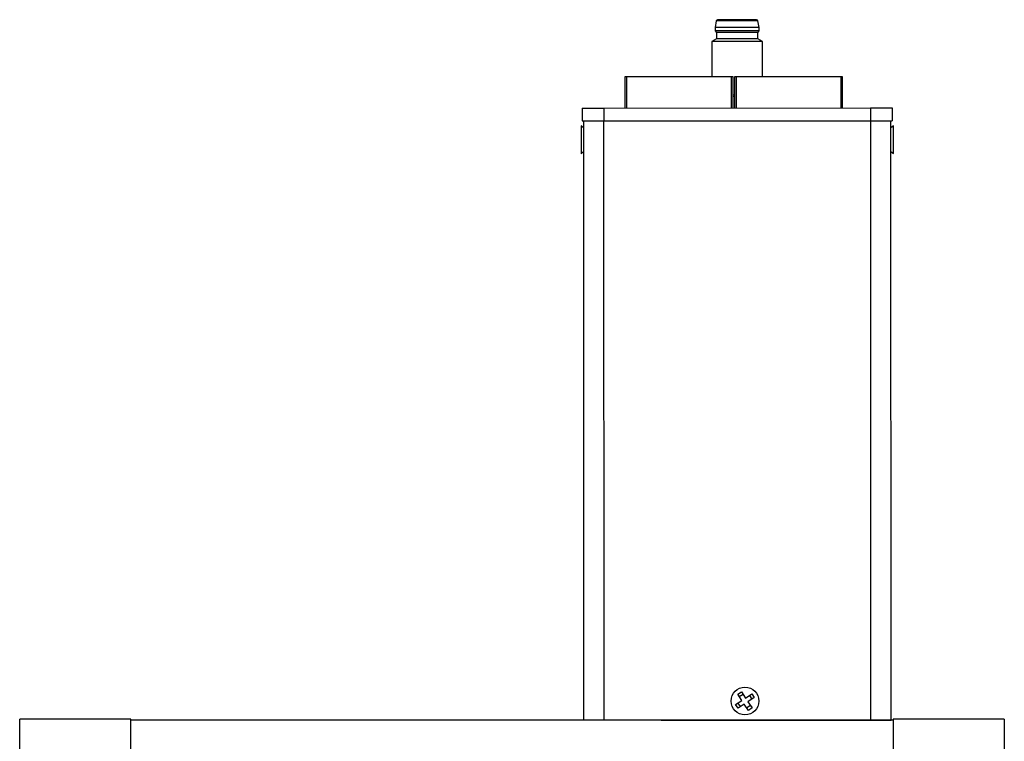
# Model space of a CAD drawing. Header units: inches. Extents: x 1 to 15.3, y 1.1 to 10.4.
# Tile 3 of 12: x 4.5 to 7.5, y 5.4 to 7.7. Entities that reach past the tile are written whole.
import ezdxf

# ---------------------------------------------------------------- set-up
doc = ezdxf.new("R2010")
doc.units = ezdxf.units.IN
doc.header["$MEASUREMENT"] = 0

msp = doc.modelspace()

# ---------------------------------------------------------------- linework, layer by layer
at = {"color": 7, "linetype": 'Continuous', "lineweight": 25}
for p, q in [((6.6123, 7.6603), (6.6087, 7.6392)), ((6.741, 7.6604), (6.6123, 7.6603)), ((6.7446, 7.6392), (6.741, 7.6604)), ((6.6087, 7.6392), (6.6087, 7.6294)), ((6.7446, 7.6392), (6.6087, 7.6392)), ((6.6087, 7.6294), (6.6127, 7.6244)), ((6.6766, 7.6294), (6.6087, 7.6294)), ((6.7446, 7.6294), (6.6766, 7.6294)), ((6.7406, 7.6245), (6.7446, 7.6294)), ((6.7446, 7.6294), (6.7446, 7.6392)), ((6.6127, 7.6048), (6.5979, 7.5962)), ((6.7406, 7.6245), (6.6127, 7.6244)), ((6.6127, 7.6244), (6.6127, 7.6048)), ((6.7406, 7.6048), (6.6127, 7.6048)), ((6.7406, 7.6048), (6.7406, 7.6245)), ((6.7554, 7.5963), (6.7406, 7.6048)), ((6.7554, 7.5963), (6.5979, 7.5962)), ((6.5979, 7.5962), (6.5979, 7.4872)), ((6.7554, 7.4872), (6.7554, 7.5963)), ((6.3293, 7.4872), (6.3293, 7.3901)), ((6.3343, 7.4872), (6.3293, 7.4872)), ((6.6598, 7.4872), (6.3343, 7.4872)), ((6.3343, 7.4872), (6.3343, 7.3901)), ((6.6648, 7.4872), (6.6598, 7.4872)), ((6.6598, 7.3902), (6.6598, 7.4872)), ((6.6648, 7.3902), (6.6648, 7.4872)), ((6.6683, 7.4872), (6.6683, 7.3902)), ((6.6733, 7.4872), (6.6683, 7.4872)), ((6.9988, 7.4872), (6.6733, 7.4872)), ((6.6733, 7.4872), (6.6733, 7.3902)), ((7.0038, 7.4872), (6.9988, 7.4872)), ((6.9988, 7.3903), (6.9988, 7.4872)), ((7.0038, 7.3903), (7.0038, 7.4872)), ((6.6683, 7.4296), (6.6648, 7.4296)), ((6.6683, 7.4254), (6.6648, 7.425)), ((6.1964, 7.3901), (6.1964, 7.3507)), ((6.1964, 7.3901), (6.2633, 7.3901)), ((6.2633, 7.3901), (7.0901, 7.3903)), ((6.2633, 7.3901), (6.2633, 7.3508)), ((6.2755, 7.3911), (6.2755, 7.3901)), ((6.2931, 7.3901), (6.2931, 7.3911)), ((6.842, 7.3902), (6.842, 7.3912)), ((7.0901, 7.3903), (7.0901, 7.3509)), ((7.0901, 7.3903), (7.157, 7.3903)), ((7.157, 7.3903), (7.157, 7.3509)), ((6.2005, 7.3283), (6.193, 7.3347)), ((6.193, 7.3347), (6.193, 7.2487)), ((6.1964, 7.3507), (6.2633, 7.3508)), ((6.2004, 7.3507), (6.2008, 5.4935)), ((6.2629, 7.3508), (6.2633, 5.4935)), ((6.2633, 7.3508), (7.0901, 7.3509)), ((7.0901, 7.3509), (7.157, 7.3509)), ((7.0913, 5.4937), (7.0909, 7.3509)), ((7.1538, 5.4937), (7.1534, 7.3509)), ((7.161, 7.3349), (7.1535, 7.3285)), ((7.161, 7.2489), (7.161, 7.3349)), ((6.193, 7.2487), (6.2005, 7.2551)), ((7.1535, 7.2553), (7.161, 7.2489)), ((6.6721, 5.5418), (6.6916, 5.5545)), ((6.6789, 5.574), (6.6902, 5.5814)), ((6.6916, 5.5545), (6.6789, 5.574)), ((6.6836, 5.5667), (6.695, 5.5741)), ((6.6902, 5.5814), (6.7029, 5.5619)), ((6.7029, 5.5619), (6.7224, 5.5746)), ((6.7298, 5.5633), (6.7103, 5.5506)), ((6.7151, 5.5699), (6.7225, 5.5586)), ((6.7224, 5.5746), (6.7298, 5.5633)), ((6.6795, 5.5305), (6.6721, 5.5418)), ((6.6868, 5.5353), (6.6794, 5.5466)), ((6.699, 5.5432), (6.6795, 5.5305)), ((6.7117, 5.5238), (6.699, 5.5432)), ((6.7183, 5.5384), (6.707, 5.5311)), ((6.7103, 5.5506), (6.723, 5.5312)), ((6.723, 5.5312), (6.7117, 5.5238)), ((4.4535, 4.0236), (4.4535, 5.496)), ((4.798, 5.496), (4.4535, 5.496)), ((4.798, 4.7595), (4.798, 5.496)), ((7.1602, 5.4935), (4.798, 5.4935)), ((6.4411, 5.4935), (7.0913, 5.4937)), ((7.0913, 5.4937), (7.1538, 5.4937)), ((7.5047, 5.496), (7.1602, 5.496)), ((7.1602, 5.496), (7.1602, 4.7595)), ((7.5047, 5.496), (7.5047, 4.0236))]:
    msp.add_line(p, q, dxfattribs=at)
msp.add_circle((6.701, 5.5526), 0.043, dxfattribs=at)
for centre, start, end in [((6.6162, 7.6599), 90.0122, 173.4924), ((6.7371, 7.6599), 6.532, 90.0122)]:
    msp.add_arc(centre, 0.00394, start, end, dxfattribs=at)
msp.add_open_spline([(6.7371, 7.6638), (6.7371, 7.6638), (6.71, 7.6638), (6.6433, 7.6638), (6.6162, 7.6638), (6.6162, 7.6638)], degree=3, knots=[0, 0, 0, 0, 0.5, 0.5, 1, 1, 1, 1], dxfattribs=at)

doc.saveas('drawing.dxf')
